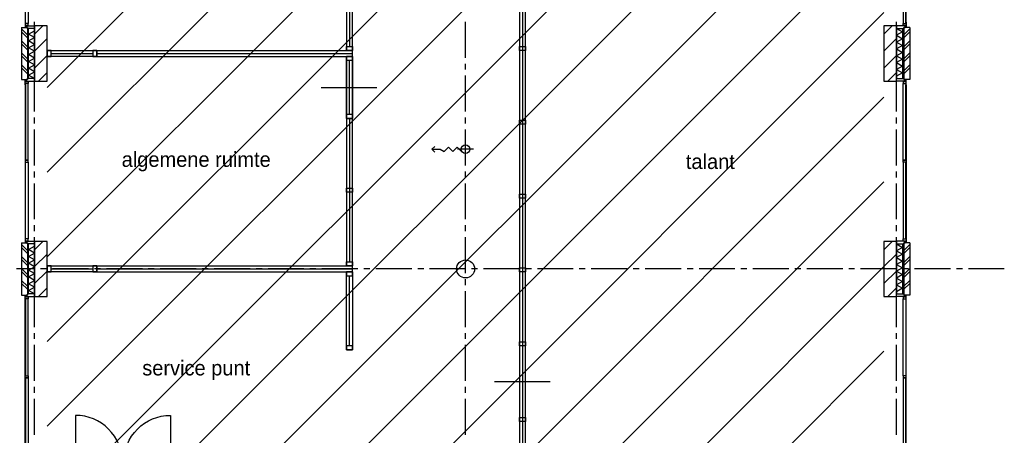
# Model space of a CAD drawing. Extents: x -66955 to 52345, y -20450 to 69550.
# Tile 79 of 94: x 20821 to 37270, y 26471 to 33415. Entities that reach past the tile are written whole.
import ezdxf
from ezdxf.enums import TextEntityAlignment as Align

# ---------------------------------------------------------------- set-up
doc = ezdxf.new("R2010")
doc.units = 0
doc.header["$MEASUREMENT"] = 0
doc.linetypes.add('LEEG', pattern=[1, -1])
for name, color, linetype in [('-01-', 7, 'CONTINUOUS'), ('-22-', 7, 'CONTINUOUS'), ('-32-', 7, 'CONTINUOUS'), ('BEGGR--11-', 7, 'CONTINUOUS'), ('BEGGR--21-', 7, 'CONTINUOUS'), ('BEGGR--22-', 7, 'CONTINUOUS'), ('BEGGR--28-', 7, 'CONTINUOUS'), ('BEGGR--31-', 7, 'CONTINUOUS'), ('BEGGR--32-', 7, 'CONTINUOUS'), ('BEGGR--E5-', 7, 'CONTINUOUS'), ('STRAMIEN--E7-', 7, 'CONTINUOUS')]:
    doc.layers.add(name, color=color, linetype=linetype)
doc.styles.add('txt', font='TXT', dxfattribs={"height": 0.2})

# ---------------------------------------------------------------- blocks, each defined once
blk = doc.blocks.new('*O100')
at = {"layer": '-22-', "color": 7, "linetype": 'CONTINUOUS'}
blk.add_line((-348, 0), (348.01, 0), dxfattribs=at)
blk.add_lwpolyline([(415.01, 50), (415.01, -50), (-415, -50), (-415, 50)], close=True, dxfattribs=at)
at = {"layer": '-32-', "color": 7, "linetype": 'CONTINUOUS'}
for points in [[(-348, -50), (-348, 50), (-415, 50), (-415, -50)], [(415.01, -50), (415.01, 50), (348.01, 50), (348.01, -50)]]:
    blk.add_lwpolyline(points, close=True, dxfattribs=at)
blk = doc.blocks.new('*O101')
at = {"layer": '-22-', "color": 7, "linetype": 'CONTINUOUS'}
blk.add_line((-348, 0), (348.01, 0), dxfattribs=at)
blk.add_lwpolyline([(415.01, 50), (415.01, -50), (-415, -50), (-415, 50)], close=True, dxfattribs=at)
at = {"layer": '-32-', "color": 7, "linetype": 'CONTINUOUS'}
for points in [[(-348, -50), (-348, 50), (-415, 50), (-415, -50)], [(415.01, -50), (415.01, 50), (348.01, 50), (348.01, -50)]]:
    blk.add_lwpolyline(points, close=True, dxfattribs=at)
blk = doc.blocks.new('*O106')
at = {"layer": '-32-', "color": 7, "linetype": 'CONTINUOUS'}
blk.add_line((-465, 0), (465, 0), dxfattribs=at)
for points in [[(57, 517), (57, -517), (-43, -517), (-43, 517)], [(-43, 517), (57, 517), (57, 450), (-43, 450)], [(-43, -517), (57, -517), (57, -450), (-43, -450)]]:
    blk.add_lwpolyline(points, close=True, dxfattribs=at)
blk = doc.blocks.new('*O111')
at = {"layer": '-32-', "color": 7, "linetype": 'CONTINUOUS'}
blk.add_line((-465, 0), (465, 0), dxfattribs=at)
for points in [[(57, 517), (57, -517), (-43, -517), (-43, 517)], [(-43, 517), (57, 517), (57, 450), (-43, 450)], [(-43, -517), (57, -517), (57, -450), (-43, -450)]]:
    blk.add_lwpolyline(points, close=True, dxfattribs=at)
blk = doc.blocks.new('*O110')
at = {"layer": '-22-', "color": 7, "linetype": 'CONTINUOUS'}
for p, q in [((7, 783), (7, 1683)), ((7, 716), (7, -1683))]:
    blk.add_line(p, q, dxfattribs=at)
blk.add_lwpolyline([(-43, -1750), (57, -1750), (57, 1750), (-43, 1750)], close=True, dxfattribs=at)
at = {"layer": '-32-', "color": 7, "linetype": 'CONTINUOUS'}
for points in [[(57, -517), (-43, -517), (-43, -450), (57, -450)], [(57, -1750), (-43, -1750), (-43, -1683), (57, -1683)]]:
    blk.add_lwpolyline(points, close=True, dxfattribs=at)
blk.add_blockref('*O111', (0, 1233), dxfattribs=at)
blk = doc.blocks.new('*O120')
at = {"layer": '-22-', "color": 7, "linetype": 'CONTINUOUS'}
blk.add_line((0, -583), (0, 583), dxfattribs=at)
blk.add_lwpolyline([(-50, 650), (50, 650), (50, -650), (-50, -650)], close=True, dxfattribs=at)
at = {"layer": '-32-', "color": 7, "linetype": 'CONTINUOUS'}
for points in [[(50, 650), (-50, 650), (-50, 583), (50, 583)], [(50, -583), (-50, -583), (-50, -650), (50, -650)]]:
    blk.add_lwpolyline(points, close=True, dxfattribs=at)
blk = doc.blocks.new('*O168')
at = {"layer": 'BEGGR--31-', "color": 7, "linetype": 'CONTINUOUS'}
for points in [[(-92.5, 1277), (-92.5, 1355), (-87.5, 1355), (-87.5, 1333), (-42.5, 1333), (-42.5, 1299), (-87.5, 1299), (-87.5, 1277)], [(-83.5, 1333), (-83.5, 1338), (-53.5, 1338), (-53.5, 1333)], [(-53.5, 1382), (-53.5, 1363), (-75.5, 1363), (-75.5, 1338), (66.5, 1338), (66.5, 1382)], [(-87.5, 39), (-92.5, 39), (-92.5, 1277), (-87.5, 1277)], [(-42.5, 1299), (-87.5, 1299), (-87.5, 17), (-42.5, 17)], [(-92.5, -39), (-92.5, 39), (-87.5, 39), (-87.5, 17), (-42.5, 17), (-42.5, -17), (-87.5, -17), (-87.5, -39)], [(-87.5, -1277), (-92.5, -1277), (-92.5, -39), (-87.5, -39)], [(-87.5, -17), (-42.5, -17), (-42.5, -1299), (-87.5, -1299)], [(-92.5, -1277), (-92.5, -1355), (-87.5, -1355), (-87.5, -1333), (-42.5, -1333), (-42.5, -1299), (-87.5, -1299), (-87.5, -1277)], [(-83.5, -1333), (-83.5, -1338), (-53.5, -1338), (-53.5, -1333)], [(-53.5, -1382), (-53.5, -1363), (-75.5, -1363), (-75.5, -1338), (66.5, -1338), (66.5, -1382)]]:
    blk.add_lwpolyline(points, close=True, dxfattribs=at)
blk = doc.blocks.new('MERKBF')
at = {"layer": 'BEGGR--31-', "color": 7, "linetype": 'CONTINUOUS'}
blk.add_blockref('*O168', (75.5, -1363), dxfattribs=at)
blk = doc.blocks.new('*O184')
at = {"layer": 'BEGGR--32-', "color": 7, "linetype": 'CONTINUOUS'}
for p, q in [((-33.5, 27.85), (-4.35, 57)), ((-33.5, 41.99), (-18.49, 57)), ((-33.5, 56.14), (-32.64, 57)), ((-33.5, 56.14), (8.5, 14.14)), ((-33.5, 41.99), (8.5, -0.01)), ((-33.5, 27.85), (-32.65, 27)), ((-24.5, 22.71), (2.5, 49.71)), ((-24.5, 8.57), (7.93, 41)), ((-24.5, -5.57), (8.5, 27.43)), ((-24.5, 18.85), (33.5, -39.15)), ((-24.5, -19.72), (8.5, 13.28)), ((-24.5, 4.71), (33.5, -53.29)), ((-20.22, 57), (8.5, 28.28)), ((-6.08, 57), (2.5, 48.42)), ((-33.5, -42.86), (8.5, -0.86)), ((-33.5, -57), (13.5, -10)), ((-33.5, -28.72), (-31.78, -27)), ((-33.5, -28.72), (-5.22, -57)), ((-33.5, -42.86), (-19.36, -57)), ((-24.5, -9.43), (23.07, -57)), ((-24.5, -23.57), (8.93, -57)), ((-19.36, -57), (27.64, -10)), ((-5.22, -57), (33.5, -18.28)), ((8.93, -57), (33.5, -32.43)), ((18.49, -10), (33.5, -25.01)), ((23.07, -57), (33.5, -46.57)), ((32.64, -10), (33.5, -10.86))]:
    blk.add_line(p, q, dxfattribs=at)
blk.add_lwpolyline([(-33.5, -57), (33.5, -57), (33.5, -10), (8.5, -10), (8.5, 41), (2.5, 41), (2.5, 57), (-33.5, 57), (-33.5, 27), (-24.5, 27), (-24.5, -27), (-33.5, -27)], close=True, dxfattribs=at)
blk.add_lwpolyline([(-33.5, -57), (33.5, -57), (33.5, -10), (8.5, -10), (8.5, 41), (2.5, 41), (2.5, 57), (-33.5, 57), (-33.5, 27), (-24.5, 27), (-24.5, -27), (-33.5, -27)], close=True, dxfattribs=at)
blk.add_point((-33.5, -57), dxfattribs=at)
at = {"layer": 'BEGGR--32-', "color": 7, "linetype": 'CONTINUOUS', "extrusion": (0, 0, -1), "style": 'txt'}
blk.add_text('67x114', height=10, rotation=270, dxfattribs=at).set_placement((0.5, 19))
blk = doc.blocks.new('*O185')
at = {"layer": 'BEGGR--32-', "color": 7, "linetype": 'CONTINUOUS'}
for p, q in [((24.5, 18.85), (-33.5, -39.15)), ((24.5, 4.71), (-33.5, -53.29)), ((20.22, 57), (-8.5, 28.28)), ((33.5, 56.14), (-8.5, 14.14)), ((33.5, 41.99), (-8.5, -0.01)), ((24.5, -5.57), (-8.5, 27.43)), ((24.5, -19.72), (-8.5, 13.28)), ((24.5, 8.57), (-7.93, 41)), ((6.08, 57), (-2.5, 48.42)), ((24.5, 22.71), (-2.5, 49.71)), ((33.5, 27.85), (4.35, 57)), ((33.5, 41.99), (18.49, 57)), ((33.5, 56.14), (32.64, 57)), ((33.5, 27.85), (32.65, 27)), ((-18.49, -10), (-33.5, -25.01)), ((-32.64, -10), (-33.5, -10.86)), ((5.22, -57), (-33.5, -18.28)), ((-8.93, -57), (-33.5, -32.43)), ((-23.07, -57), (-33.5, -46.57)), ((19.36, -57), (-27.64, -10)), ((24.5, -9.43), (-23.07, -57)), ((33.5, -57), (-13.5, -10)), ((24.5, -23.57), (-8.93, -57)), ((33.5, -42.86), (-8.5, -0.86)), ((33.5, -28.72), (5.22, -57)), ((33.5, -42.86), (19.36, -57)), ((33.5, -28.72), (31.78, -27))]:
    blk.add_line(p, q, dxfattribs=at)
blk.add_lwpolyline([(33.5, -57), (-33.5, -57), (-33.5, -10), (-8.5, -10), (-8.5, 41), (-2.5, 41), (-2.5, 57), (33.5, 57), (33.5, 27), (24.5, 27), (24.5, -27), (33.5, -27)], close=True, dxfattribs=at)
blk.add_lwpolyline([(33.5, -57), (-33.5, -57), (-33.5, -10), (-8.5, -10), (-8.5, 41), (-2.5, 41), (-2.5, 57), (33.5, 57), (33.5, 27), (24.5, 27), (24.5, -27), (33.5, -27)], close=True, dxfattribs=at)
blk.add_point((33.5, -57), dxfattribs=at)
at = {"layer": 'BEGGR--32-', "color": 7, "linetype": 'CONTINUOUS', "extrusion": (0, 0, -1), "style": 'txt'}
blk.add_text('67x114', height=10, rotation=270, dxfattribs=at).set_placement((-10.5, 19))
blk = doc.blocks.new('*O186')
at = {"layer": 'BEGGR--32-', "color": 7, "linetype": 'CONTINUOUS'}
blk.add_lwpolyline([(390, -371, 0.414214), (-390, 409), (-390, -371), (390, -371)], format="xyb", dxfattribs=at)
blk.add_lwpolyline([(-390, -409), (390, -409), (390, -371), (-390, -371)], close=True, dxfattribs=at)
blk = doc.blocks.new('*O187')
at = {"layer": 'BEGGR--32-', "color": 7, "linetype": 'CONTINUOUS'}
blk.add_lwpolyline([(-390, -371, -0.414214), (390, 409), (390, -371), (-390, -371)], format="xyb", dxfattribs=at)
blk.add_lwpolyline([(390, -409), (-390, -409), (-390, -371), (390, -371)], close=True, dxfattribs=at)
blk = doc.blocks.new('*O183')
at = {"layer": 'BEGGR--32-', "color": 7, "linetype": 'CONTINUOUS'}
for name, p in [('*O186', (-403, 24.5)), ('*O187', (403, 24.5)), ('*O184', (-803.5, -376.5)), ('*O185', (803.5, -376.5))]:
    blk.add_blockref(name, p, dxfattribs=at)
blk = doc.blocks.new('BI$CF')
at = {"layer": 'BEGGR--32-', "color": 7, "linetype": 'CONTINUOUS'}
blk.add_blockref('*O183', (837, 433.5), dxfattribs=at)
blk = doc.blocks.new('*O229')
at = {"layer": 'BEGGR--31-', "color": 7, "linetype": 'CONTINUOUS'}
for points in [[(-1382, -53.5), (-1363, -53.5), (-1363, -75.5), (-1338, -75.5), (-1338, 66.5), (-1382, 66.5)], [(1382, -53.5), (1363, -53.5), (1363, -75.5), (1338, -75.5), (1338, 66.5), (1382, 66.5)], [(-1277, -92.5), (-1355, -92.5), (-1355, -87.5), (-1333, -87.5), (-1333, -42.5), (-1299, -42.5), (-1299, -87.5), (-1277, -87.5)], [(-1333, -83.5), (-1338, -83.5), (-1338, -53.5), (-1333, -53.5)], [(-17, -87.5), (-17, -42.5), (-1299, -42.5), (-1299, -87.5)], [(-1277, -87.5), (-1277, -92.5), (-39, -92.5), (-39, -87.5)], [(-39, -92.5), (39, -92.5), (39, -87.5), (17, -87.5), (17, -42.5), (-17, -42.5), (-17, -87.5), (-39, -87.5)], [(1299, -42.5), (1299, -87.5), (17, -87.5), (17, -42.5)], [(39, -87.5), (39, -92.5), (1277, -92.5), (1277, -87.5)], [(1277, -92.5), (1355, -92.5), (1355, -87.5), (1333, -87.5), (1333, -42.5), (1299, -42.5), (1299, -87.5), (1277, -87.5)], [(1333, -83.5), (1338, -83.5), (1338, -53.5), (1333, -53.5)]]:
    blk.add_lwpolyline(points, close=True, dxfattribs=at)
blk = doc.blocks.new('MRKBFS')
at = {"layer": 'BEGGR--31-', "color": 7, "linetype": 'CONTINUOUS'}
blk.add_blockref('*O229', (1382, -66.5), dxfattribs=at)
blk = doc.blocks.new('*O230')
at = {"layer": 'BEGGR--31-', "color": 7, "linetype": 'CONTINUOUS'}
for points in [[(-1382, -53.5), (-1363, -53.5), (-1363, -75.5), (-1338, -75.5), (-1338, 66.5), (-1382, 66.5)], [(1382, -43.5), (1363, -43.5), (1363, -83.5), (1338, -83.5), (1338, 66.5), (1382, 66.5)], [(-1277, -92.5), (-1355, -92.5), (-1355, -87.5), (-1333, -87.5), (-1333, -42.5), (-1299, -42.5), (-1299, -87.5), (-1277, -87.5)], [(-1333, -83.5), (-1338, -83.5), (-1338, -53.5), (-1333, -53.5)], [(-1299, -42.5), (-1299, -87.5), (-17, -87.5), (-17, -42.5)], [(-39, -87.5), (-39, -92.5), (-1277, -92.5), (-1277, -87.5)], [(39, -92.5), (-39, -92.5), (-39, -87.5), (-17, -87.5), (-17, -42.5), (17, -42.5), (17, -87.5), (39, -87.5)], [(17, -87.5), (17, -42.5), (1299, -42.5), (1299, -87.5)], [(1277, -87.5), (1277, -92.5), (39, -92.5), (39, -87.5)], [(1277, -92.5), (1355, -92.5), (1355, -87.5), (1333, -87.5), (1333, -42.5), (1299, -42.5), (1299, -87.5), (1277, -87.5)], [(1333, -83.5), (1338, -83.5), (1338, -53.5), (1333, -53.5)]]:
    blk.add_lwpolyline(points, close=True, dxfattribs=at)
blk = doc.blocks.new('MRKWFS')
at = {"layer": 'BEGGR--31-', "color": 7, "linetype": 'CONTINUOUS'}
blk.add_blockref('*O230', (1382, -66.5), dxfattribs=at)
blk = doc.blocks.new('*O564')
at = {"layer": 'BEGGR--E5-', "color": 7, "linetype": 'CONTINUOUS'}
for p, q in [((-347, 0), (-301, 49)), ((347, 0), (83, 0)), ((215, -132), (215, 132))]:
    blk.add_line(p, q, dxfattribs=at)
for points in [[(-301, -46), (-347, 0), (-208, 0)], [(-208, 0), (-143, -36), (-71, 36), (1, -36), (73, 36), (145, -36)]]:
    blk.add_lwpolyline(points, dxfattribs=at)
blk.add_circle((215, 0), 72, dxfattribs=at)

msp = doc.modelspace()

# ---------------------------------------------------------------- linework, layer by layer
at = {"layer": '-22-', "color": 7, "linetype": 'CONTINUOUS'}
for p, q in [((29220, 35366), (29220, 26050)), ((22110, 32900), (26380, 32900)), ((22110, 32800), (22110, 32900)), ((26380, 32800), (26380, 32900)), ((22110, 32800), (26380, 32800)), ((26330, 31833), (26330, 32733)), ((26330, 31766), (26330, 29367)), ((22110, 29300), (26380, 29300)), ((22110, 29200), (22110, 29300)), ((26380, 29200), (26380, 29300)), ((22110, 29200), (26380, 29200))]:
    msp.add_line(p, q, dxfattribs=at)
at = {"layer": '-22-', "color": 7, "linetype": 'LEEG'}
for p, q in [((22110, 32850), (26380, 32850)), ((22110, 29250), (26380, 29250))]:
    msp.add_line(p, q, dxfattribs=at)
at = {"layer": '-22-', "color": 7, "linetype": 'CONTINUOUS'}
for points in [[(29170, 26050), (29270, 26050), (29270, 36400), (29170, 36400)], [(26280, 29300), (26380, 29300), (26380, 32800), (26280, 32800)]]:
    msp.add_lwpolyline(points, close=True, dxfattribs=at)
at = {"layer": '-32-', "color": 7, "linetype": 'CONTINUOUS'}
msp.add_line((28755, 27368), (29685, 27368), dxfattribs=at)
for points in [[(29270, 32900), (29170, 32900), (29170, 32967), (29270, 32967)], [(29270, 31667), (29170, 31667), (29170, 31734), (29270, 31734)], [(26380, 30533), (26280, 30533), (26280, 30600), (26380, 30600)], [(29270, 30434), (29170, 30434), (29170, 30501), (29270, 30501)], [(26380, 29300), (26280, 29300), (26280, 29367), (26380, 29367)], [(29270, 29201), (29170, 29201), (29170, 29268), (29270, 29268)], [(29270, 27968), (29170, 27968), (29170, 28035), (29270, 28035)], [(29270, 26701), (29170, 26701), (29170, 26768), (29270, 26768)]]:
    msp.add_lwpolyline(points, close=True, dxfattribs=at)
at = {"layer": 'BEGGR--11-', "color": 1, "linetype": 'CONTINUOUS'}
for p, q in [((21280, 32280.58), (35260, 46260.58)), ((21280, 30866.37), (35260, 44846.37)), ((21280, 29452.16), (35260, 43432.16)), ((21280, 28037.94), (35260, 42017.94)), ((21280, 26623.73), (35260, 40603.73)), ((22120.48, 26050), (35260, 39189.52)), ((23534.7, 26050), (35260, 37775.3)), ((24008.91, 25110), (35260, 36361.09)), ((25423.13, 25110), (35260, 34946.87)), ((21280, 19552.66), (35260, 33532.66)), ((24321.55, 21180), (35260, 32118.45)), ((25080, 20524.23), (35260, 30704.23)), ((21280, 15310.02), (35260, 29290.02)), ((30134.19, 22750), (35260, 27875.81))]:
    msp.add_line(p, q, dxfattribs=at)
at = {"layer": 'BEGGR--21-', "color": 7, "linetype": 'CONTINUOUS'}
for p, q in [((20850, 33285), (20850, 32415)), ((20850, 33285), (20950, 33285)), ((20850, 33260), (20950, 33160)), ((20950, 33285), (20950, 32415)), ((21208.31, 33310), (21070, 33171.69)), ((35398.31, 33310), (35260, 33171.69)), ((35590, 33285), (35590, 32415)), ((35690, 33285), (35590, 33285)), ((35690, 33260), (35590, 33160)), ((35690, 33285), (35690, 32415)), ((20850, 33210), (20950, 33110)), ((21280, 33098.84), (21070, 32888.84)), ((35470, 33098.84), (35260, 32888.84)), ((35690, 33210), (35590, 33110)), ((20850, 33060), (20950, 32960)), ((20850, 33010), (20950, 32910)), ((35690, 33060), (35590, 32960)), ((35690, 33010), (35590, 32910)), ((20850, 32860), (20950, 32760)), ((20850, 32810), (20950, 32710)), ((21280, 32816), (21070, 32606)), ((35470, 32816), (35260, 32606)), ((35690, 32860), (35590, 32760)), ((35690, 32810), (35590, 32710)), ((20850, 32660), (20950, 32560)), ((20850, 32610), (20950, 32510)), ((35690, 32660), (35590, 32560)), ((35690, 32610), (35590, 32510)), ((20850, 32415), (20950, 32415)), ((21280, 32533.16), (21136.84, 32390)), ((35470, 32533.16), (35326.84, 32390)), ((35690, 32415), (35590, 32415)), ((20850, 29685), (20850, 28815)), ((20850, 29685), (20950, 29685)), ((20850, 29660), (20950, 29560)), ((20850, 29610), (20950, 29510)), ((20950, 29685), (20950, 28815)), ((21208.31, 29710), (21070, 29571.69)), ((35398.31, 29710), (35260, 29571.69)), ((35590, 29685), (35590, 28815)), ((35690, 29685), (35590, 29685)), ((35690, 29660), (35590, 29560)), ((35690, 29610), (35590, 29510)), ((35690, 29685), (35690, 28815)), ((20850, 29460), (20950, 29360)), ((21280, 29498.84), (21070, 29288.84)), ((35470, 29498.84), (35260, 29288.84)), ((35690, 29460), (35590, 29360)), ((20850, 29410), (20950, 29310)), ((35690, 29410), (35590, 29310)), ((20850, 29260), (20950, 29160)), ((20850, 29210), (20950, 29110)), ((21280, 29216), (21070, 29006)), ((35470, 29216), (35260, 29006)), ((35690, 29260), (35590, 29160)), ((35690, 29210), (35590, 29110)), ((20850, 29060), (20950, 28960)), ((20850, 29010), (20950, 28910)), ((35690, 29060), (35590, 28960)), ((35690, 29010), (35590, 28910)), ((20850, 28815), (20950, 28815)), ((21280, 28933.16), (21136.84, 28790)), ((35470, 28933.16), (35326.84, 28790)), ((35690, 28815), (35590, 28815))]:
    msp.add_line(p, q, dxfattribs=at)
for points in [[(21280, 32390), (21280, 33310), (21070, 33310), (21070, 32390)], [(35470, 32390), (35470, 33310), (35260, 33310), (35260, 32390)], [(21280, 28790), (21280, 29710), (21070, 29710), (21070, 28790)], [(35470, 28790), (35470, 29710), (35260, 29710), (35260, 28790)]]:
    msp.add_lwpolyline(points, close=True, dxfattribs=at)
at = {"layer": 'BEGGR--22-', "color": 7, "linetype": 'CONTINUOUS'}
for p, q in [((20970, 32432), (20970, 33268)), ((21070, 33268), (20970, 33268)), ((21070, 32432), (21070, 33268)), ((35470, 33268), (35470, 32432)), ((35470, 33268), (35570, 33268)), ((35570, 33268), (35570, 32432)), ((21070, 32432), (20970, 32432)), ((35470, 32432), (35570, 32432)), ((20970, 28832), (20970, 29668)), ((21070, 29668), (20970, 29668)), ((21070, 28832), (21070, 29668)), ((35470, 29668), (35470, 28832)), ((35470, 29668), (35570, 29668)), ((35570, 29668), (35570, 28832)), ((21070, 28832), (20970, 28832)), ((35470, 28832), (35570, 28832))]:
    msp.add_line(p, q, dxfattribs=at)
for points in [[(21070, 33116), (20970, 33173), (21070, 33230)], [(35470, 33268), (35570, 33211), (35470, 33154)], [(21070, 33002), (20970, 33059), (21070, 33116)], [(35470, 33154), (35570, 33097), (35470, 33040)], [(21070, 32888), (20970, 32945), (21070, 33002)], [(35470, 33040), (35570, 32983), (35470, 32926)], [(35470, 32926), (35570, 32869), (35470, 32812)], [(21070, 32774), (20970, 32831), (21070, 32888)], [(21070, 32660), (20970, 32717), (21070, 32774)], [(35470, 32812), (35570, 32755), (35470, 32698)], [(21070, 32546), (20970, 32603), (21070, 32660)], [(35470, 32698), (35570, 32641), (35470, 32584)], [(35470, 32584), (35570, 32527), (35470, 32470)], [(21070, 32432), (20970, 32489), (21070, 32546)], [(21070, 29516), (20970, 29573), (21070, 29630)], [(35470, 29668), (35570, 29611), (35470, 29554)], [(21070, 29402), (20970, 29459), (21070, 29516)], [(35470, 29554), (35570, 29497), (35470, 29440)], [(21070, 29288), (20970, 29345), (21070, 29402)], [(21070, 29174), (20970, 29231), (21070, 29288)], [(35470, 29440), (35570, 29383), (35470, 29326)], [(35470, 29326), (35570, 29269), (35470, 29212)], [(21070, 29060), (20970, 29117), (21070, 29174)], [(35470, 29212), (35570, 29155), (35470, 29098)], [(21070, 28946), (20970, 29003), (21070, 29060)], [(35470, 29098), (35570, 29041), (35470, 28984)], [(35470, 28984), (35570, 28927), (35470, 28870)], [(21070, 28832), (20970, 28889), (21070, 28946)]]:
    msp.add_lwpolyline(points, dxfattribs=at)
at = {"layer": 'BEGGR--28-', "color": 7, "linetype": 'CONTINUOUS'}
msp.add_circle((28270, 29250), 150, dxfattribs=at)
at = {"layer": 'STRAMIEN--E7-', "color": 1, "linetype": 'CONTINUOUS'}
for p, q in [((21070, 33080), (21070, 33380)), ((28270, 33080), (28270, 33380)), ((35470, 33080), (35470, 33380)), ((21070, 32780), (21070, 33080)), ((28270, 32780), (28270, 33080)), ((35470, 32780), (35470, 33080)), ((21070, 32580), (21070, 32680)), ((28270, 32580), (28270, 32680)), ((35470, 32580), (35470, 32680)), ((21070, 32180), (21070, 32480)), ((28270, 32180), (28270, 32480)), ((35470, 32180), (35470, 32480)), ((21070, 31880), (21070, 32180)), ((28270, 31880), (28270, 32180)), ((35470, 31880), (35470, 32180)), ((21070, 31680), (21070, 31780)), ((28270, 31680), (28270, 31780)), ((35470, 31680), (35470, 31780)), ((21070, 31280), (21070, 31580)), ((28270, 31280), (28270, 31580)), ((35470, 31280), (35470, 31580)), ((21070, 30980), (21070, 31280)), ((28270, 30980), (28270, 31280)), ((35470, 30980), (35470, 31280)), ((21070, 30780), (21070, 30880)), ((28270, 30780), (28270, 30880)), ((35470, 30780), (35470, 30880)), ((21070, 30380), (21070, 30680)), ((28270, 30380), (28270, 30680)), ((35470, 30380), (35470, 30680)), ((21070, 30080), (21070, 30380)), ((28270, 30080), (28270, 30380)), ((35470, 30080), (35470, 30380)), ((21070, 29880), (21070, 29980)), ((28270, 29880), (28270, 29980)), ((35470, 29880), (35470, 29980)), ((21070, 29480), (21070, 29780)), ((28270, 29480), (28270, 29780)), ((35470, 29480), (35470, 29780)), ((21070, 29180), (21070, 29480)), ((28270, 29180), (28270, 29480)), ((35470, 29180), (35470, 29480)), ((21070, 29250), (20770, 29250)), ((21270, 29250), (21170, 29250)), ((21670, 29250), (21370, 29250)), ((21970, 29250), (21670, 29250)), ((22170, 29250), (22070, 29250)), ((22570, 29250), (22270, 29250)), ((22870, 29250), (22570, 29250)), ((23070, 29250), (22970, 29250)), ((23470, 29250), (23170, 29250)), ((23770, 29250), (23470, 29250)), ((23970, 29250), (23870, 29250)), ((24370, 29250), (24070, 29250)), ((24670, 29250), (24370, 29250)), ((24870, 29250), (24770, 29250)), ((25270, 29250), (24970, 29250)), ((25570, 29250), (25270, 29250)), ((25770, 29250), (25670, 29250)), ((26170, 29250), (25870, 29250)), ((26470, 29250), (26170, 29250)), ((26670, 29250), (26570, 29250)), ((27070, 29250), (26770, 29250)), ((27370, 29250), (27070, 29250)), ((27570, 29250), (27470, 29250)), ((27970, 29250), (27670, 29250)), ((28270, 29250), (27970, 29250)), ((28470, 29250), (28370, 29250)), ((28870, 29250), (28570, 29250)), ((29170, 29250), (28870, 29250)), ((29370, 29250), (29270, 29250)), ((29770, 29250), (29470, 29250)), ((30070, 29250), (29770, 29250)), ((30270, 29250), (30170, 29250)), ((30670, 29250), (30370, 29250)), ((30970, 29250), (30670, 29250)), ((31170, 29250), (31070, 29250)), ((31570, 29250), (31270, 29250)), ((31870, 29250), (31570, 29250)), ((32070, 29250), (31970, 29250)), ((32470, 29250), (32170, 29250)), ((32770, 29250), (32470, 29250)), ((32970, 29250), (32870, 29250)), ((33370, 29250), (33070, 29250)), ((33670, 29250), (33370, 29250)), ((33870, 29250), (33770, 29250)), ((34270, 29250), (33970, 29250)), ((34570, 29250), (34270, 29250)), ((34770, 29250), (34670, 29250)), ((35170, 29250), (34870, 29250)), ((35470, 29250), (35170, 29250)), ((35670, 29250), (35570, 29250)), ((36070, 29250), (35770, 29250)), ((36370, 29250), (36070, 29250)), ((36570, 29250), (36470, 29250)), ((36970, 29250), (36670, 29250)), ((37270, 29250), (36970, 29250)), ((21070, 28980), (21070, 29080)), ((28270, 28980), (28270, 29080)), ((35470, 28980), (35470, 29080)), ((21070, 28580), (21070, 28880)), ((28270, 28580), (28270, 28880)), ((35470, 28580), (35470, 28880)), ((21070, 28280), (21070, 28580)), ((28270, 28280), (28270, 28580)), ((35470, 28280), (35470, 28580)), ((21070, 28080), (21070, 28180)), ((28270, 28080), (28270, 28180)), ((35470, 28080), (35470, 28180)), ((21070, 27680), (21070, 27980)), ((28270, 27680), (28270, 27980)), ((35470, 27680), (35470, 27980)), ((21070, 27380), (21070, 27680)), ((28270, 27380), (28270, 27680)), ((35470, 27380), (35470, 27680)), ((21070, 27180), (21070, 27280)), ((28270, 27180), (28270, 27280)), ((35470, 27180), (35470, 27280)), ((21070, 26780), (21070, 27080)), ((28270, 26780), (28270, 27080)), ((35470, 26780), (35470, 27080)), ((21070, 26480), (21070, 26780)), ((28270, 26480), (28270, 26780)), ((35470, 26480), (35470, 26780))]:
    msp.add_line(p, q, dxfattribs=at)

# ---------------------------------------------------------------- block references
at = {"layer": '-22-', "color": 7, "linetype": 'CONTINUOUS'}
for name, p in [('*O110', (26323, 34650)), ('*O101', (21694.99, 32850)), ('*O100', (21694.99, 29250)), ('*O120', (26330, 28550))]:
    msp.add_blockref(name, p, dxfattribs=at)
at = {"layer": '-32-', "color": 7, "linetype": 'CONTINUOUS'}
msp.add_blockref('*O106', (26323, 32283), dxfattribs=at)
at = {"layer": 'BEGGR--31-', "color": 7, "linetype": 'CONTINUOUS'}
for name, p, rotation in [('MRKBFS', (21070, 36032), 270), ('MRKBFS', (21070, 32432), 270), ('MERKBF', (35612, 29687), 180), ('MRKWFS', (21070, 28832), 270)]:
    msp.add_blockref(name, p, dxfattribs=dict(at, rotation=rotation))
at = {"layer": 'BEGGR--31-', "color": 7, "linetype": 'CONTINUOUS', "yscale": -1, "rotation": 180}
for p in [(35612, 36013), (35612, 28813)]:
    msp.add_blockref('MERKBF', p, dxfattribs=at)
at = {"layer": 'BEGGR--32-', "color": 7, "linetype": 'CONTINUOUS', "yscale": -1, "rotation": 180}
msp.add_blockref('BI$CF', (23384, 25936), dxfattribs=at)
at = {"layer": 'BEGGR--E5-', "color": 7, "linetype": 'CONTINUOUS'}
msp.add_blockref('*O564', (28054.59, 31249.99), dxfattribs=at)

# ---------------------------------------------------------------- texts
at = {"layer": '-01-', "color": 7, "linetype": 'CONTINUOUS', "style": 'txt'}
for s, p in [('algemene ruimte', (23770, 31050)), ('talant', (32359, 31050)), ('service punt', (23770, 27565))]:
    msp.add_text(s, height=250, dxfattribs=at).set_placement(p, align=Align.MIDDLE)

doc.saveas('drawing.dxf')
